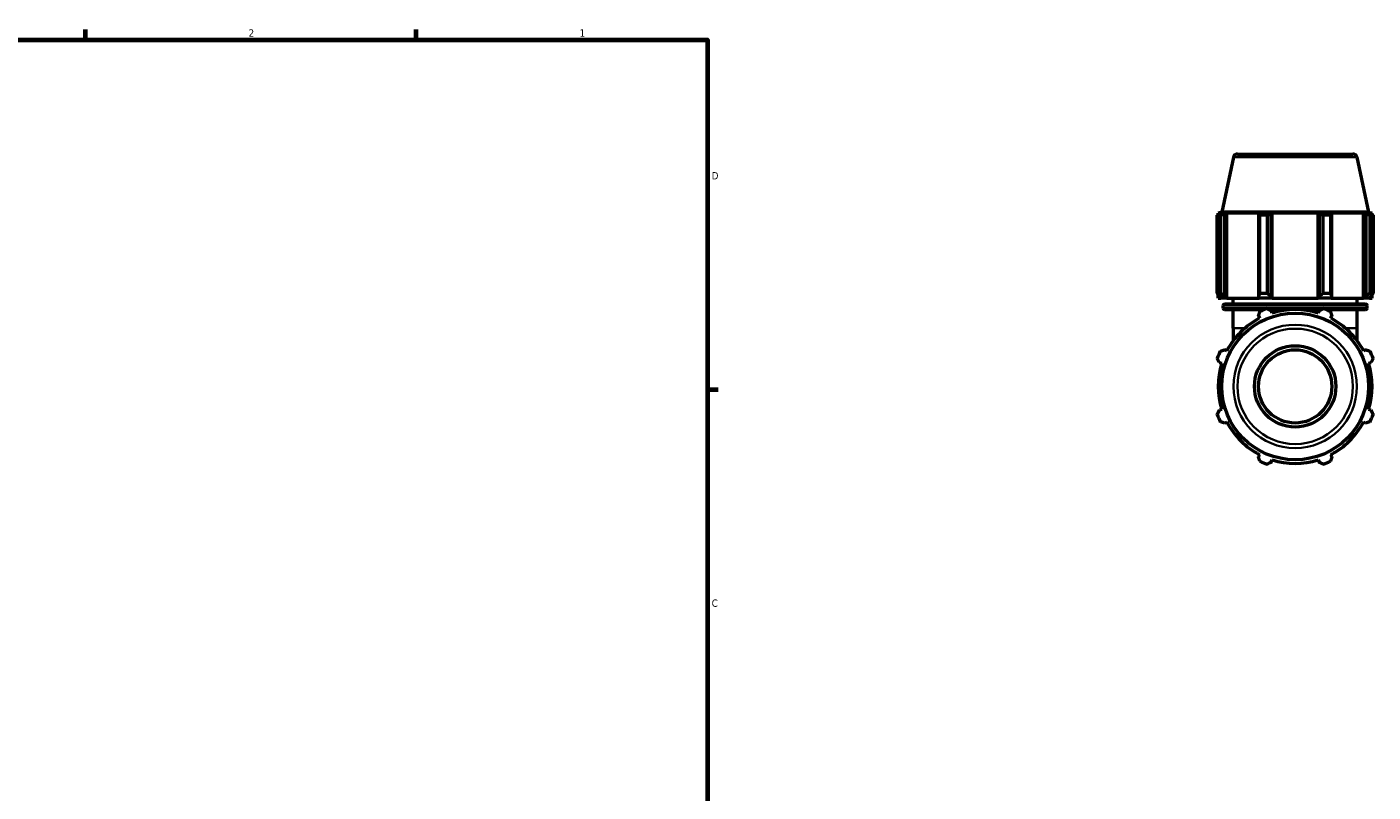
# Model space of a CAD drawing. Header units: inches. Extents: x 0.1 to 50.2, y -19.9 to 45.2.
# Tile 5 of 6: x 24.7 to 42.1, y 11.3 to 21.2. Entities that reach past the tile are written whole.
import ezdxf

# ---------------------------------------------------------------- set-up
doc = ezdxf.new("R2010")
doc.units = ezdxf.units.IN
doc.header["$MEASUREMENT"] = 0
for name, color, linetype, lineweight in [('Border (ANSI)', 7, 'Continuous', 70), ('Visible (ANSI)', 7, 'Continuous', 50), ('Visible Narrow (ANSI)', 7, 'Continuous', 35)]:
    doc.layers.add(name, color=color, linetype=linetype, lineweight=lineweight)
doc.styles.add('Note Text (ANSI)', font='tahoma.ttf')

# ---------------------------------------------------------------- blocks, each defined once
blk = doc.blocks.new('Borders Default Border')
at = {"layer": 'Border (ANSI)'}
for p, q in [((25.5, 21), (25.5, 21.134)), ((29.75, 21), (29.75, 21.134)), ((33.5, 16.5), (33.634, 16.5))]:
    blk.add_line(p, q, dxfattribs=at)
at = {"layer": 'Border (ANSI)', "flags": 128}
blk.add_lwpolyline([(0.5, 1), (0.5, 21), (33.5, 21), (33.5, 1), (0.5, 1)], dxfattribs=at)
at = {"layer": 'Border (ANSI)', "color": 5, "true_color": 0x0000ff, "char_height": 0.0945, "attachment_point": 7, "style": 'Note Text (ANSI)'}
for s, insert in [('2', (27.596, 21.04)), ('1', (31.854, 21.04)), ('D', (33.553, 19.203)), ('C', (33.552, 13.701))]:
    blk.add_mtext(s, dxfattribs=dict(at, insert=insert))

msp = doc.modelspace()

# ---------------------------------------------------------------- linework, layer by layer
at = {"layer": 'Visible (ANSI)'}
for p, q in [((40.2625, 19.4877), (40.1125, 18.7817)), ((40.3138, 19.5292), (41.7998, 19.5292)), ((41.851, 19.4877), (42.0011, 18.7817)), ((40.0547, 17.7393), (40.0547, 18.7425)), ((40.0932, 18.7425), (40.0547, 18.7425)), ((40.1125, 18.7817), (40.0663, 18.7667)), ((40.1122, 18.7667), (40.0663, 18.7667)), ((40.0663, 18.7485), (40.0663, 18.7667)), ((40.1122, 18.7667), (40.0817, 18.7564)), ((40.0932, 18.7425), (40.0932, 17.7393)), ((42.0011, 18.7817), (40.1125, 18.7817)), ((40.1499, 18.7564), (40.1782, 18.7667)), ((40.1499, 17.6967), (40.1499, 18.7564)), ((40.5994, 18.7667), (40.1782, 18.7667)), ((40.1782, 17.6754), (40.1782, 18.7667)), ((40.5994, 18.7667), (40.5847, 18.7564)), ((40.5847, 18.7564), (40.5847, 17.6967)), ((40.6032, 17.7393), (40.6032, 18.7425)), ((40.6962, 18.7425), (40.6032, 18.7425)), ((40.6962, 18.7425), (40.6962, 17.7393)), ((40.7493, 18.7564), (40.759, 18.7667)), ((40.7493, 17.6967), (40.7493, 18.7564)), ((41.3546, 18.7667), (40.759, 18.7667)), ((40.759, 17.6754), (40.759, 18.7667)), ((41.3546, 18.7667), (41.3642, 18.7564)), ((41.3546, 17.6754), (41.3546, 18.7667)), ((41.3642, 18.7564), (41.3642, 17.6967)), ((41.4174, 17.7393), (41.4174, 18.7425)), ((41.5104, 18.7425), (41.4174, 18.7425)), ((41.5104, 18.7425), (41.5104, 17.7393)), ((41.5289, 18.7564), (41.5141, 18.7667)), ((41.9353, 18.7667), (41.5141, 18.7667)), ((41.5289, 17.6967), (41.5289, 18.7564)), ((41.9353, 18.7667), (41.9637, 18.7564)), ((41.9353, 17.6754), (41.9353, 18.7667)), ((41.9637, 18.7564), (41.9637, 17.6967)), ((42.0011, 18.7817), (42.0472, 18.7667)), ((42.0319, 18.7564), (42.0014, 18.7667)), ((42.0472, 18.7667), (42.0014, 18.7667)), ((42.0204, 17.7393), (42.0204, 18.7425)), ((42.0589, 18.7425), (42.0204, 18.7425)), ((42.0472, 18.7485), (42.0472, 18.7667)), ((42.0589, 18.7425), (42.0589, 17.7393)), ((40.0547, 17.7393), (40.0932, 17.7393)), ((40.0663, 17.6754), (40.0663, 17.7208)), ((40.0663, 17.6754), (40.102, 17.6754)), ((40.0817, 17.6967), (40.102, 17.6754)), ((40.1688, 17.6754), (40.102, 17.6754)), ((40.1688, 17.6754), (40.1499, 17.6967)), ((40.1782, 17.6754), (40.1688, 17.6754)), ((40.1782, 17.6754), (40.5945, 17.6754)), ((40.258, 17.6007), (40.258, 17.6754)), ((40.5847, 17.6967), (40.5945, 17.6754)), ((40.7557, 17.6754), (40.5945, 17.6754)), ((40.6032, 17.7393), (40.6962, 17.7393)), ((40.7557, 17.6754), (40.7493, 17.6967)), ((40.759, 17.6754), (40.7557, 17.6754)), ((40.759, 17.6754), (41.3546, 17.6754)), ((41.3578, 17.6754), (41.3546, 17.6754)), ((41.3642, 17.6967), (41.3578, 17.6754)), ((41.519, 17.6754), (41.3578, 17.6754)), ((41.4174, 17.7393), (41.5104, 17.7393)), ((41.519, 17.6754), (41.5289, 17.6967)), ((41.519, 17.6754), (41.9353, 17.6754)), ((41.8555, 17.6007), (41.8555, 17.6754)), ((41.9448, 17.6754), (41.9353, 17.6754)), ((41.9637, 17.6967), (41.9448, 17.6754)), ((42.0116, 17.6754), (41.9448, 17.6754)), ((42.0116, 17.6754), (42.0319, 17.6967)), ((42.0116, 17.6754), (42.0472, 17.6754)), ((42.0204, 17.7393), (42.0589, 17.7393)), ((42.0472, 17.6754), (42.0472, 17.7208)), ((40.1302, 17.5469), (40.1302, 17.5797)), ((40.1512, 17.6007), (41.9624, 17.6007)), ((40.656, 17.5259), (40.1512, 17.5259)), ((40.258, 17.2892), (40.258, 17.5259)), ((40.9707, 17.5259), (40.7265, 17.5259)), ((40.759, 17.4838), (40.7493, 17.5143)), ((41.3871, 17.5259), (41.1429, 17.5259)), ((41.3642, 17.5143), (41.3546, 17.4838)), ((41.9624, 17.5259), (41.4576, 17.5259)), ((41.8555, 17.2892), (41.8555, 17.5259)), ((41.9833, 17.5469), (41.9833, 17.5797)), ((40.5847, 17.4461), (40.5994, 17.4178)), ((41.5141, 17.4178), (41.5289, 17.4461)), ((40.258, 17.2892), (40.258, 17.1249)), ((41.8555, 17.1249), (41.8555, 17.2892)), ((40.1782, 16.9966), (40.1499, 17.0113)), ((41.9637, 17.0113), (41.9353, 16.9966)), ((40.0817, 16.8467), (40.1122, 16.8371)), ((42.0014, 16.8371), (42.0319, 16.8467)), ((40.1122, 16.2414), (40.0817, 16.2318)), ((42.0319, 16.2318), (42.0014, 16.2414)), ((40.1499, 16.0671), (40.1782, 16.0819)), ((41.9353, 16.0819), (41.9637, 16.0671)), ((40.5994, 15.6607), (40.5847, 15.6323)), ((40.7493, 15.5641), (40.759, 15.5946)), ((41.3546, 15.5946), (41.3642, 15.5641)), ((41.5289, 15.6323), (41.5141, 15.6607))]:
    msp.add_line(p, q, dxfattribs=at)
for radius in [0.9443, 0.5236, 0.4713]:
    msp.add_circle((41.0568, 16.5392), radius, dxfattribs=at)
for centre, radius, start, end in [((40.3138, 19.4769), 0.0524, 90, 168), ((41.7998, 19.4769), 0.0524, 12, 90), ((40.1512, 17.5797), 0.0209, 90, 180), ((40.1512, 17.5469), 0.0209, 180, 270), ((41.0568, 16.5392), 1.065, 109.79198, 115.20802), ((41.0568, 16.5392), 0.9904, 72.5, 107.5), ((41.0568, 16.5392), 1.065, 64.79198, 70.20802), ((41.9624, 17.5797), 0.0209, 0, 90), ((41.9624, 17.5469), 0.0209, 270, 0), ((41.0568, 16.5392), 0.9904, 117.5, 152.5), ((41.0568, 16.5392), 0.9904, 27.5, 62.5), ((41.0568, 16.5392), 1.065, 154.79198, 160.20802), ((41.0568, 16.5392), 1.065, 19.79198, 25.20802), ((41.0568, 16.5392), 0.9904, 162.5, 197.5), ((41.0568, 16.5392), 0.9904, 342.5, 17.5), ((41.0568, 16.5392), 1.065, 199.79198, 205.20802), ((41.0568, 16.5392), 1.065, 334.79198, 340.20802), ((41.0568, 16.5392), 0.9904, 207.5, 242.5), ((41.0568, 16.5392), 0.9904, 297.5, 332.5), ((41.0568, 16.5392), 0.9904, 252.5, 287.5), ((41.0568, 16.5392), 1.065, 244.79198, 250.20802), ((41.0568, 16.5392), 1.065, 289.79198, 295.20802)]:
    msp.add_arc(centre, radius, start, end, dxfattribs=at)
for points, weights in [([(40.0547, 18.7425), (40.0685, 18.7497), (40.0817, 18.7564)], [1, 1.00125858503, 1.00170037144]), ([(40.1499, 18.7564), (40.1221, 18.7497), (40.0932, 18.7425)], [1.00170037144, 1.00125858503, 1]), ([(40.6032, 18.7425), (40.5938, 18.7497), (40.5847, 18.7564)], [1, 1.00125858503, 1.00170037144]), ([(40.7493, 18.7564), (40.7233, 18.7497), (40.6962, 18.7425)], [1.00170037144, 1.00125858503, 1]), ([(41.4174, 18.7425), (41.3903, 18.7497), (41.3642, 18.7564)], [1, 1.00125858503, 1.00170037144]), ([(41.5289, 18.7564), (41.5198, 18.7497), (41.5104, 18.7425)], [1.00170037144, 1.00125858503, 1]), ([(42.0204, 18.7425), (41.9914, 18.7497), (41.9637, 18.7564)], [1, 1.00125858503, 1.00170037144]), ([(42.0319, 18.7564), (42.0451, 18.7497), (42.0589, 18.7425)], [1.00170037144, 1.00125858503, 1]), ([(40.0547, 17.7393), (40.0685, 17.7172), (40.0817, 17.6967)], [1.01709637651, 1.01210996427, 1.00632583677]), ([(40.1499, 17.6967), (40.1221, 17.7172), (40.0932, 17.7393)], [1.00632583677, 1.01210996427, 1.01709637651]), ([(40.6032, 17.7393), (40.5938, 17.7172), (40.5847, 17.6967)], [1.01709637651, 1.01210996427, 1.00632583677]), ([(40.7493, 17.6967), (40.7233, 17.7172), (40.6962, 17.7393)], [1.00632583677, 1.01210996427, 1.01709637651]), ([(41.4174, 17.7393), (41.3903, 17.7172), (41.3642, 17.6967)], [1.01709637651, 1.01210996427, 1.00632583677]), ([(41.5289, 17.6967), (41.5198, 17.7172), (41.5104, 17.7393)], [1.00632583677, 1.01210996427, 1.01709637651]), ([(42.0204, 17.7393), (41.9914, 17.7172), (41.9637, 17.6967)], [1.01709637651, 1.01210996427, 1.00632583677]), ([(42.0319, 17.6967), (42.0451, 17.7172), (42.0589, 17.7393)], [1.00632583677, 1.01210996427, 1.01709637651]), ([(40.5847, 17.4461), (40.5938, 17.4739), (40.6032, 17.5028)], [1.00170037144, 1.00125858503, 1]), ([(40.6962, 17.5413), (40.7233, 17.5275), (40.7493, 17.5143)], [1, 1.00125858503, 1.00170037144]), ([(41.3642, 17.5143), (41.3903, 17.5275), (41.4174, 17.5413)], [1.00170037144, 1.00125858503, 1]), ([(41.5104, 17.5028), (41.5198, 17.4739), (41.5289, 17.4461)], [1, 1.00125858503, 1.00170037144]), ([(40.0932, 16.9928), (40.1221, 17.0023), (40.1499, 17.0113)], [1, 1.00125858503, 1.00170037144]), ([(41.9637, 17.0113), (41.9914, 17.0023), (42.0204, 16.9928)], [1.00170037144, 1.00125858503, 1]), ([(40.0817, 16.8467), (40.0685, 16.8727), (40.0547, 16.8998)], [1.00170037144, 1.00125858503, 1]), ([(42.0589, 16.8998), (42.0451, 16.8727), (42.0319, 16.8467)], [1, 1.00125858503, 1.00170037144]), ([(40.0547, 16.1786), (40.0685, 16.2057), (40.0817, 16.2318)], [1, 1.00125858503, 1.00170037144]), ([(42.0319, 16.2318), (42.0451, 16.2057), (42.0589, 16.1786)], [1.00170037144, 1.00125858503, 1]), ([(40.1499, 16.0671), (40.1221, 16.0762), (40.0932, 16.0856)], [1.00170037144, 1.00125858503, 1]), ([(42.0204, 16.0856), (41.9914, 16.0762), (41.9637, 16.0671)], [1, 1.00125858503, 1.00170037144]), ([(40.6032, 15.5756), (40.5938, 15.6046), (40.5847, 15.6323)], [1, 1.00125858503, 1.00170037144]), ([(41.5289, 15.6323), (41.5198, 15.6046), (41.5104, 15.5756)], [1.00170037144, 1.00125858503, 1]), ([(40.7493, 15.5641), (40.7233, 15.5509), (40.6962, 15.5371)], [1.00170037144, 1.00125858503, 1]), ([(41.4174, 15.5371), (41.3903, 15.5509), (41.3642, 15.5641)], [1, 1.00125858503, 1.00170037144])]:
    msp.add_rational_spline(points, weights, degree=2, dxfattribs=at)
at = {"layer": 'Visible Narrow (ANSI)'}
for p, q in [((41.8413, 19.4877), (40.2723, 19.4877)), ((41.9719, 17.5797), (40.1416, 17.5797)), ((40.1416, 17.5469), (41.9719, 17.5469)), ((40.3955, 17.2892), (40.2584, 17.2892)), ((41.8551, 17.2892), (41.7181, 17.2892))]:
    msp.add_line(p, q, dxfattribs=at)
for radius in [0.7942, 0.743]:
    msp.add_circle((41.0568, 16.5392), radius, dxfattribs=at)

# ---------------------------------------------------------------- block references
msp.add_blockref('Borders Default Border', (0, 0))

doc.saveas('drawing.dxf')
